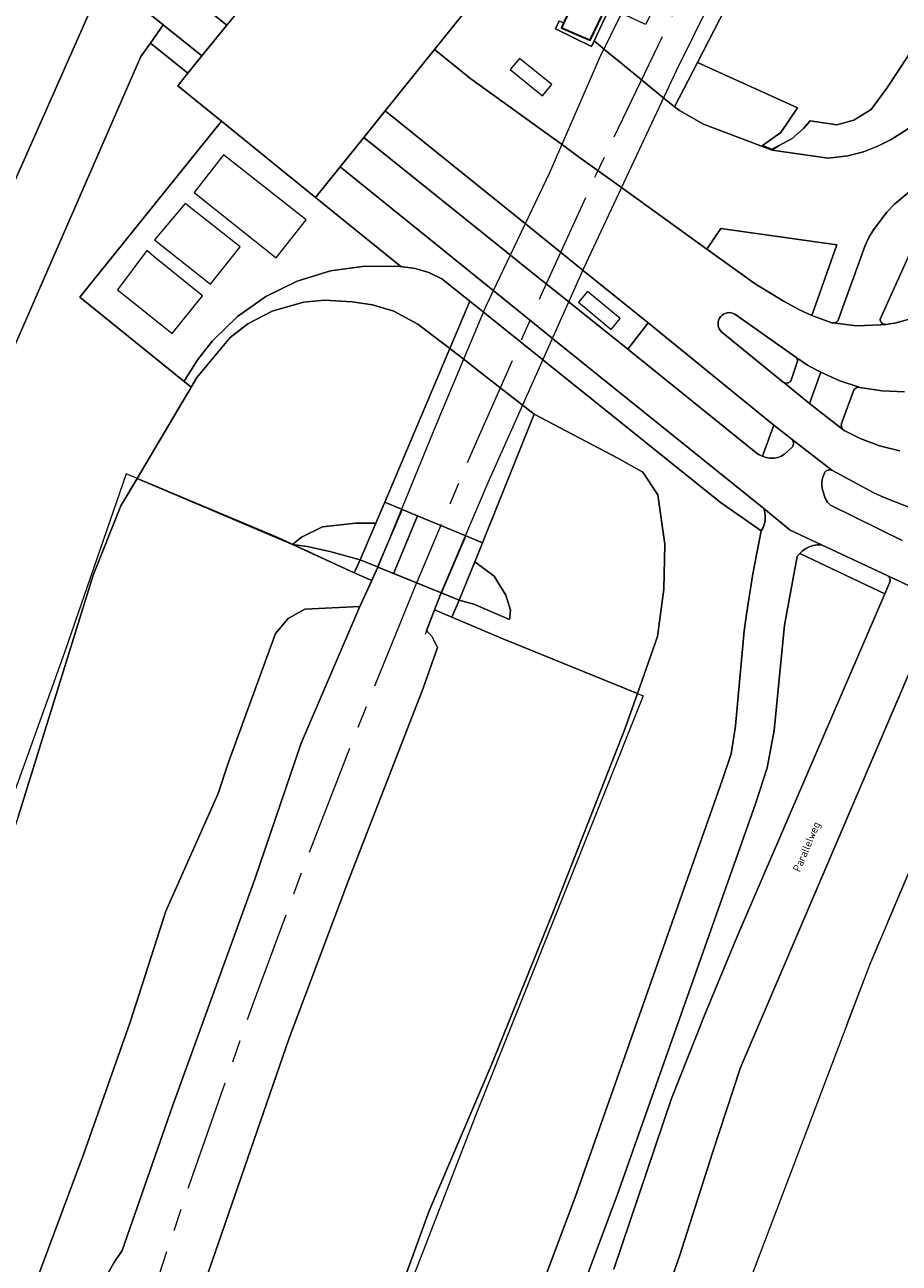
# Model space of a CAD drawing. Header units: metres. Extents: x 110065 to 112666, y 425872 to 427362.
# Tile 15 of 104: x 110525 to 110603, y 426807 to 426918. Entities that reach past the tile are written whole.
import ezdxf

# ---------------------------------------------------------------- set-up
doc = ezdxf.new("R2010")
doc.units = ezdxf.units.M
doc.linetypes.add('AM-AS', pattern=[16, 10, -2, 2, -2])
doc.linetypes.add('IE-TERREINAFSCHEIDING', pattern=[10, 8, -2])
for name, color, linetype, lineweight in [('B-WE-AM-AS_SPOOR-G', 10, 'AM-AS', 18), ('B-WE-GR-GRAS-GV', 60, 'Continuous', 13), ('B-WE-IE-TERREINAFSCHEIDING-G', 210, 'IE-TERREINAFSCHEIDING', 18), ('B-WE-IE-TERREINAFSCHEIDING_KUNSTMATIG_HEKWERK-G', 20, 'IE-TERREINAFSCHEIDING-KUNSTMATIG', 18), ('B-WE-IE-TERREINAFSCHEIDING_KUNSTMATIG_MUUR-G', 90, 'IE-TERREINAFSCHEIDING-KUNSTMATIG-DICHT', 18), ('B-WE-IE-TERREINAFSCHEIDING_KUNSTMATIG_MUUR-GV', 90, 'IE-TERREINAFSCHEIDING-KUNSTMATIG-DICHT', 18), ('B-WE-KW-KUNSTWERK-GV', 170, 'Continuous', 18), ('B-WE-OG-BEBOUWING-GV', 7, 'Continuous', 35), ('B-WE-OG-BEBOUWING_OVERIG-GV', 7, 'Continuous', 18), ('B-WE-OG-BEBOUWING_STRAATNAAM-T35', 50, 'Continuous', 35), ('B-WE-VH-VERHARDING_ASFALT-GV', 252, 'Continuous', 18), ('B-WE-VH-VERHARDING_BETONSTRAATSTEEN-GV', 252, 'Continuous', 18), ('B-WE-VH-VERHARDING_GESLOTEN-GV', 7, 'Continuous', 18), ('B-WE-VH-VERHARDING_HALFVERHARDING-GV', 252, 'Continuous', 18), ('B-WE-VH-VERHARDING_HALFVERHARDING_GRIND-GV', 252, 'Continuous', 18), ('B-WE-VH-VERHARDING_OPEN-GV', 252, 'Continuous', 18), ('B-WE-VH-VERHARDING_STRAATBAKSTEEN-GV', 252, 'Continuous', 18)]:
    doc.layers.add(name, color=color, linetype=linetype, lineweight=lineweight)
doc.styles.add('NLCS-ISO-M200-T35', font='NLCS-ISO.ttf')
doc.linetypes.add('IE-TERREINAFSCHEIDING-KUNSTMATIG', pattern='A,4,[82,NLCS.SHX,S=0.75,R=90,X=0,Y=0],4,-2', length=10)
doc.linetypes.add('IE-TERREINAFSCHEIDING-KUNSTMATIG-DICHT', pattern='A,8,-1,[82,NLCS.SHX,S=0.75,R=90,X=0,Y=0],-1', length=10)

msp = doc.modelspace()

# ---------------------------------------------------------------- linework, layer by layer
at = {"layer": 'B-WE-AM-AS_SPOOR-G', "flags": 128}
for points in [[(110589.007, 426931.08), (110584.653, 426922.402), (110575.974, 426904.351), (110571.072, 426893.615), (110564.948, 426879.72), (110560.007, 426868.087), (110559.898, 426867.816)], [(110559.898, 426867.816), (110554.077, 426853.418), (110549.448, 426841.481), (110545.18, 426829.925), (110539.488, 426813.799), (110536.27, 426804.162), (110531.729, 426790.071), (110526.87, 426774.007), (110523.601, 426762.274), (110519.854, 426748.351), (110516.616, 426735.56), (110513.557, 426722.605), (110508.083, 426696.631), (110503.234, 426669.888), (110499.782, 426647.299), (110496.34, 426617.999), (110494.736, 426601.064), (110492.987, 426575.515), (110491.94, 426544.694), (110491.96, 426508.681), (110492.679, 426475.289), (110494.47, 426403.239), (110495.14, 426379.4), (110495.86, 426347.52), (110495.914, 426345.685)]]:
    msp.add_lwpolyline(points, dxfattribs=at)
at = {"layer": 'B-WE-GR-GRAS-GV', "flags": 128}
for points in [[(110608.251, 426922.161), (110604.944, 426916.496), (110602.038, 426912.112), (110600.657, 426910.222), (110599.089, 426909.263), (110597.553, 426908.827), (110595.165, 426909.186), (110594.577, 426908.498), (110593.562, 426907.616), (110592.33, 426906.966), (110592.33, 426906.966), (110592.33, 426906.966), (110591.765, 426906.571), (110596.783, 426905.85), (110598.552, 426906.059), (110599.957, 426906.417), (110601.31, 426906.939), (110602.444, 426907.527), (110604.894, 426909.078), (110607.286, 426905.663), (110607.441, 426905.823), (110609.515, 426908.36), (110611.131, 426911.211), (110619.074, 426926.78)], [(110590.112, 426924.172), (110585.067, 426914.406), (110594.029, 426910.348), (110592.541, 426908.135), (110590.908, 426906.983), (110591.731, 426906.65), (110592.33, 426906.966), (110593.562, 426907.616), (110594.577, 426908.498), (110595.165, 426909.186), (110597.553, 426908.827), (110599.089, 426909.263), (110600.657, 426910.222), (110602.038, 426912.112), (110604.944, 426916.496), (110608.251, 426922.161)], [(110511.791, 426876.497), (110530.502, 426918.714)], [(110524.211, 426846.852), (110530.932, 426868.502), (110533.413, 426874.705), (110534.864, 426877.151), (110538.939, 426884.023), (110539.55, 426885.053), (110539.717, 426885.335), (110539.082, 426885.848), (110529.724, 426893.406), (110542.432, 426909.159), (110538.51, 426912.342), (110539.405, 426913.46), (110539.405, 426913.46), (110539.405, 426913.46), (110536.048, 426916.149), (110535.193, 426914.953), (110514.767, 426868.201)], [(110604.659, 426898.49), (110601.437, 426891.419), (110601.452, 426891.333), (110601.482, 426891.25), (110601.525, 426891.174), (110601.581, 426891.107), (110601.648, 426891.05), (110601.685, 426891.026), (110601.749, 426890.993), (110601.817, 426890.97), (110601.887, 426890.956), (110601.934, 426890.956), (110601.978, 426890.958), (110602.303, 426891.004), (110602.538, 426891.041), (110602.773, 426891.082), (110604.622, 426891.561)], [(110571.059, 426804.654), (110574.08, 426812.674), (110587.305, 426850.093), (110588.094, 426852.491), (110588.499, 426854.983), (110589.276, 426863.521), (110589.464, 426864.994), (110590.025, 426868.609), (110590.779, 426872.456), (110587.117, 426875.026), (110571.22, 426887.783), (110571.182, 426887.813), (110567.398, 426890.85), (110566.164, 426891.84), (110564.669, 426893.04), (110562.877, 426888.805), (110564.32, 426887.681), (110565.605, 426886.68), (110569.377, 426883.744), (110570.452, 426882.907), (110577.928, 426878.974), (110580.175, 426877.706), (110581.526, 426875.702), (110582.145, 426871.267), (110582.066, 426867.244), (110581.491, 426862.988), (110579.702, 426857.894), (110578.583, 426854.708), (110572.196, 426838.487), (110566.677, 426824.777), (110561.032, 426811.556), (110550.835, 426783.561)], [(110525.586, 426804.604), (110530.095, 426816.683), (110534.236, 426828.453), (110537.437, 426838.389), (110542.128, 426848.922), (110543.029, 426851.648), (110547.258, 426863.27), (110548.409, 426864.604), (110549.903, 426865.436), (110554.824, 426865.695), (110555.891, 426868.021), (110554.325, 426868.701), (110548.791, 426871.241), (110534.864, 426877.151), (110533.413, 426874.705), (110530.932, 426868.502), (110524.211, 426846.852), (110519.354, 426832.396), (110515.814, 426824.082), (110512.936, 426814.436), (110505.207, 426795.641)], [(110577.572, 426806.327), (110582.748, 426821.614), (110585.733, 426829.152), (110588.635, 426836.128), (110601.872, 426866.822), (110594.246, 426870.446), (110594.026, 426870.174), (110592.889, 426864.027), (110591.945, 426854.587), (110591.333, 426851.247), (110590.275, 426848.021), (110577.893, 426812.96), (110574.728, 426804.475)], [(110531.63, 426804.868), (110532.776, 426806.903), (110533.518, 426807.998), (110538.078, 426821.019), (110545.42, 426841.256), (110549.561, 426853.448), (110554.824, 426865.695), (110549.903, 426865.436), (110548.409, 426864.604), (110547.258, 426863.27), (110543.029, 426851.648), (110542.128, 426848.922), (110537.437, 426838.389), (110534.236, 426828.453), (110530.095, 426816.683), (110525.586, 426804.604)], [(110550.835, 426783.561), (110561.032, 426811.556), (110566.677, 426824.777), (110572.196, 426838.487), (110578.583, 426854.708), (110579.702, 426857.894), (110567.564, 426862.814), (110563.061, 426864.726), (110561.516, 426865.383), (110560.803, 426863.54), (110561.315, 426862.981), (110561.781, 426862.013), (110560.506, 426858.377), (110553.841, 426841.22), (110548.503, 426827.02), (110537.292, 426794.59)], [(110589.412, 426804.312), (110600.515, 426833.595), (110611.101, 426858.525), (110612.534, 426861.901), (110612.355, 426861.968), (110606.203, 426864.765), (110588.939, 426824.383), (110586.431, 426816.749), (110583.453, 426807.487), (110577.178, 426789.648)]]:
    msp.add_lwpolyline(points, dxfattribs=at)
for points in [[(110544.83, 426920.151), (110539.795, 426924.249), (110538.372, 426921.397), (110542.902, 426917.774), (110544.83, 426920.151), (110544.83, 426920.151)], [(110540.655, 426915.021), (110537.212, 426917.779), (110536.048, 426916.149), (110539.405, 426913.46), (110540.655, 426915.021), (110540.655, 426915.021)], [(110594.029, 426910.348), (110585.067, 426914.406), (110583.027, 426910.456), (110583.457, 426910.104), (110585.604, 426908.906), (110591.765, 426906.571), (110592.33, 426906.966), (110591.731, 426906.65), (110590.908, 426906.983), (110592.541, 426908.135), (110594.029, 426910.348), (110594.029, 426910.348)], [(110597.576, 426898.079), (110587.16, 426899.542), (110585.911, 426897.698), (110590.252, 426894.583), (110592.836, 426893.013), (110594.231, 426892.258), (110595.336, 426891.755), (110597.576, 426898.079), (110597.576, 426898.079)], [(110558.378, 426896.135), (110555.263, 426896.183), (110552.179, 426895.743), (110549.202, 426894.825), (110546.406, 426893.453), (110543.859, 426891.659), (110541.624, 426889.489), (110540.303, 426887.814), (110539.17, 426886.007), (110539.082, 426885.848), (110539.717, 426885.335), (110540.227, 426886.196), (110543.214, 426889.788), (110544.795, 426891.009), (110546.961, 426892.132), (110549.766, 426892.955), (110551.659, 426893.13), (110554.144, 426892.964), (110555.946, 426892.707), (110557.861, 426892.137), (110560.005, 426890.984), (110562.877, 426888.805), (110564.669, 426893.04), (110562.175, 426895.042), (110561.007, 426895.595), (110559.767, 426895.961), (110558.486, 426896.13), (110558.378, 426896.135), (110558.378, 426896.135)], [(110562.877, 426888.805), (110560.005, 426890.984), (110557.861, 426892.137), (110555.946, 426892.707), (110554.144, 426892.964), (110551.659, 426893.13), (110549.766, 426892.955), (110546.961, 426892.132), (110544.795, 426891.009), (110543.214, 426889.788), (110540.227, 426886.196), (110539.717, 426885.335), (110539.55, 426885.053), (110538.939, 426884.023), (110534.864, 426877.151), (110548.791, 426871.241), (110549.599, 426871.888), (110551.47, 426872.83), (110554.444, 426873.162), (110556.261, 426873.166), (110557.047, 426875.025), (110562.877, 426888.805), (110562.877, 426888.805)], [(110591.933, 426881.945), (110580.66, 426891.093), (110578.833, 426888.74), (110590.316, 426879.485), (110590.608, 426879.268), (110590.904, 426879.141), (110591.933, 426881.945), (110591.933, 426881.945)], [(110563.061, 426864.726), (110567.564, 426862.814), (110579.702, 426857.894), (110581.491, 426862.988), (110582.066, 426867.244), (110582.145, 426871.267), (110581.526, 426875.702), (110580.175, 426877.706), (110577.928, 426878.974), (110570.452, 426882.907), (110565.811, 426871.396), (110565.122, 426869.688), (110566.864, 426868.406), (110567.904, 426866.704), (110568.33, 426865.366), (110568.237, 426864.518), (110565.035, 426865.907), (110563.71, 426866.262), (110563.061, 426864.726), (110563.061, 426864.726)], [(110558.603, 426874.381), (110557.047, 426875.025), (110556.261, 426873.166), (110554.851, 426869.873), (110556.419, 426869.233), (110556.516, 426869.464), (110558.603, 426874.381), (110558.603, 426874.381)], [(110554.851, 426869.873), (110556.261, 426873.166), (110554.444, 426873.162), (110551.47, 426872.83), (110549.599, 426871.888), (110548.791, 426871.241), (110550.089, 426871.052), (110552.137, 426870.621), (110554.851, 426869.873), (110554.851, 426869.873)], [(110554.851, 426869.873), (110552.137, 426870.621), (110550.089, 426871.052), (110548.791, 426871.241), (110554.325, 426868.701), (110554.851, 426869.873), (110554.851, 426869.873)], [(110565.122, 426869.688), (110563.71, 426866.262), (110565.035, 426865.907), (110568.237, 426864.518), (110568.33, 426865.366), (110567.904, 426866.704), (110566.864, 426868.406), (110565.122, 426869.688), (110565.122, 426869.688)]]:
    msp.add_lwpolyline(points, close=True, dxfattribs=at)
at = {"layer": 'B-WE-IE-TERREINAFSCHEIDING-G', "flags": 128}
msp.add_lwpolyline([(110555.569, 426674.408), (110558.493, 426690.531), (110563.688, 426715.226), (110569.424, 426740.462), (110572.087, 426750), (110576.728, 426766.624), (110582.108, 426783.384), (110589.412, 426804.312), (110600.515, 426833.595), (110610.767, 426857.739)], dxfattribs=at)
at = {"layer": 'B-WE-IE-TERREINAFSCHEIDING_KUNSTMATIG_HEKWERK-G', "flags": 128}
for points in [[(110554.325, 426868.701), (110547.458, 426871.853), (110533.896, 426877.558), (110528.369, 426861.567), (110501.501, 426786.926), (110496.568, 426772.806), (110489.457, 426769.973), (110476.369, 426720.781), (110479.71, 426715.889), (110475.73, 426689.775), (110469.468, 426650.017), (110466.148, 426628.409), (110464.11, 426613.728), (110461.717, 426594.318), (110460.527, 426580.978), (110460.115, 426573.404), (110459.885, 426562.61), (110461.022, 426529.105), (110462.575, 426492.457), (110463.966, 426452.528), (110465.902, 426405.459), (110466.281, 426398.025), (110467.718, 426389.258), (110467.93, 426379.214), (110467.565, 426377.958), (110467.85, 426370.634), (110469.059, 426350.948), (110469.466, 426348.705), (110471.277, 426346.139), (110471.934, 426342.231), (110473.913, 426342.555)], [(110554.325, 426868.701), (110555.891, 426868.021)], [(110563.061, 426864.726), (110567.564, 426862.814), (110580.218, 426857.685), (110565.207, 426820.148), (110558.802, 426803.544), (110545.602, 426769.848), (110538.848, 426753.249), (110537.668, 426749.477), (110535.294, 426739.828), (110530.805, 426720.945), (110522.832, 426686.385), (110515.908, 426655.274), (110514.151, 426646.605), (110511.575, 426627.87), (110504.646, 426567.262), (110502.584, 426545.377), (110502.038, 426537.701), (110501.349, 426522.232), (110500.832, 426507.532), (110500.019, 426477.726), (110500.622, 426377.897), (110500.729, 426369.438), (110500.711, 426368.542), (110499.913, 426363.121), (110499.363, 426357.628), (110499.712, 426345.83)], [(110561.516, 426865.383), (110563.061, 426864.726)]]:
    msp.add_lwpolyline(points, dxfattribs=at)
at = {"layer": 'B-WE-IE-TERREINAFSCHEIDING_KUNSTMATIG_MUUR-G', "flags": 128}
for points in [[(110591.731, 426906.65), (110590.908, 426906.983)], [(110554.824, 426865.695), (110556.443, 426869.224), (110554.851, 426869.873), (110554.325, 426868.701)], [(110561.516, 426865.383), (110562.109, 426866.915), (110563.71, 426866.262), (110563.061, 426864.726)], [(110561.516, 426865.383), (110560.661, 426863.174)]]:
    msp.add_lwpolyline(points, dxfattribs=at)
at = {"layer": 'B-WE-IE-TERREINAFSCHEIDING_KUNSTMATIG_MUUR-GV', "flags": 128}
msp.add_lwpolyline([(110577.221, 426919.335), (110576.922, 426919.478), (110575.465, 426916.421), (110572.881, 426917.536), (110573.072, 426917.938), (110572.703, 426918.129), (110572.68, 426918.141), (110572.342, 426917.443), (110575.588, 426915.866), (110575.814, 426916.347), (110577.221, 426919.335), (110577.221, 426919.335)], close=True, dxfattribs=at)
at = {"layer": 'B-WE-KW-KUNSTWERK-GV', "flags": 128}
for points in [[(110587.458, 426931.863), (110580.409, 426917.818), (110578.262, 426918.84), (110576.306, 426914.842), (110571.809, 426904.538), (110566.106, 426892.588), (110561.665, 426882.004), (110556.443, 426869.224), (110562.109, 426866.915), (110566.336, 426876.784), (110574.909, 426895.996), (110583.224, 426913.772), (110591.23, 426929.956), (110587.458, 426931.863), (110587.458, 426931.863)], [(110559.999, 426873.803), (110558.603, 426874.381), (110556.516, 426869.464), (110556.419, 426869.233), (110556.443, 426869.223), (110557.857, 426868.647), (110557.965, 426868.907), (110559.999, 426873.803), (110559.999, 426873.803)], [(110565.811, 426871.396), (110564.31, 426872.018), (110562.174, 426867.005), (110562.14, 426866.902), (110563.71, 426866.262), (110565.122, 426869.688), (110565.811, 426871.396), (110565.811, 426871.396)]]:
    msp.add_lwpolyline(points, close=True, dxfattribs=at)
at = {"layer": 'B-WE-OG-BEBOUWING-GV', "flags": 128}
msp.add_lwpolyline([(110576.922, 426919.478), (110574.38, 426920.69), (110573.072, 426917.938), (110572.881, 426917.536), (110575.465, 426916.421), (110576.922, 426919.478), (110576.922, 426919.478)], close=True, dxfattribs=at)
at = {"layer": 'B-WE-OG-BEBOUWING_OVERIG-GV', "flags": 128}
for points in [[(110572.024, 426912.436), (110569.116, 426914.79), (110568.297, 426913.777), (110571.205, 426911.424), (110572.024, 426912.436), (110572.024, 426912.436)], [(110542.591, 426906.154), (110539.961, 426902.761), (110547.327, 426896.92), (110550, 426900.311), (110542.591, 426906.154), (110542.591, 426906.154)], [(110536.429, 426898.53), (110541.429, 426894.55), (110544.101, 426897.919), (110539.16, 426901.8), (110536.429, 426898.53), (110536.429, 426898.53)], [(110536.387, 426897.004), (110535.739, 426897.564), (110533.117, 426894.045), (110534.534, 426892.921), (110538.017, 426890.151), (110540.733, 426893.518), (110536.387, 426897.004), (110536.387, 426897.004)], [(110574.417, 426892.939), (110577.347, 426890.513), (110578.151, 426891.484), (110575.221, 426893.911), (110574.417, 426892.939), (110574.417, 426892.939)]]:
    msp.add_lwpolyline(points, close=True, dxfattribs=at)
at = {"layer": 'B-WE-VH-VERHARDING_ASFALT-GV', "flags": 128}
msp.add_lwpolyline([(110599.562, 426885.32), (110597.821, 426885.915), (110596.145, 426886.674), (110595.128, 426883.884), (110598.115, 426881.551), (110598.062, 426881.615), (110598.02, 426881.686), (110597.989, 426881.763), (110597.97, 426881.843), (110597.964, 426881.926), (110597.971, 426882.009), (110597.991, 426882.089), (110599.038, 426884.924), (110599.058, 426885.002), (110599.091, 426885.075), (110599.135, 426885.142), (110599.19, 426885.2), (110599.255, 426885.249), (110599.326, 426885.286), (110599.402, 426885.31), (110599.482, 426885.322), (110599.562, 426885.32), (110599.562, 426885.32)], close=True, dxfattribs=at)
at = {"layer": 'B-WE-VH-VERHARDING_BETONSTRAATSTEEN-GV', "flags": 128}
for points in [[(110567.72, 426923.303), (110561.516, 426915.582), (110564.76, 426912.954), (110573.099, 426906.939), (110574.393, 426906.006), (110578.263, 426903.214), (110585.911, 426897.698), (110587.16, 426899.542), (110597.576, 426898.079), (110595.336, 426891.755), (110597.106, 426891.112), (110597.206, 426891.093), (110597.404, 426891.114), (110597.475, 426891.142), (110597.542, 426891.18), (110597.602, 426891.228), (110597.654, 426891.284), (110597.697, 426891.348), (110597.73, 426891.417), (110600.112, 426898.013), (110600.436, 426898.743), (110600.841, 426899.424), (110602.047, 426901.014), (110602.744, 426901.719), (110606.596, 426904.948)], [(110604.894, 426909.078), (110602.444, 426907.527), (110601.31, 426906.939), (110599.957, 426906.417), (110598.552, 426906.059), (110596.783, 426905.85), (110591.765, 426906.571), (110585.604, 426908.906), (110583.457, 426910.104), (110583.027, 426910.456), (110582.107, 426911.207), (110578.349, 426914.277), (110577.134, 426915.269), (110575.814, 426916.347), (110575.588, 426915.866), (110572.342, 426917.443), (110572.68, 426918.141)], [(110603.633, 426884.917), (110601.626, 426885.008), (110599.639, 426885.3), (110599.639, 426885.3), (110599.639, 426885.3), (110599.562, 426885.32), (110599.482, 426885.322), (110599.402, 426885.31), (110599.326, 426885.286), (110599.255, 426885.249), (110599.19, 426885.2), (110599.135, 426885.142), (110599.091, 426885.075), (110599.058, 426885.002), (110599.038, 426884.924), (110597.991, 426882.089), (110597.971, 426882.009), (110597.964, 426881.926), (110597.97, 426881.843), (110597.989, 426881.763), (110598.02, 426881.686), (110598.062, 426881.615), (110598.115, 426881.551), (110598.229, 426881.462), (110599.666, 426880.74), (110601.403, 426880.076), (110603.208, 426879.632)], [(110604.605, 426874.341), (110601.813, 426875.459), (110600.89, 426875.873), (110597.113, 426877.89), (110597.113, 426877.89), (110597.113, 426877.89), (110597.031, 426877.915), (110596.946, 426877.926), (110596.861, 426877.923), (110596.777, 426877.906), (110596.698, 426877.875), (110596.624, 426877.831), (110596.559, 426877.776), (110596.504, 426877.711), (110596.46, 426877.637), (110596.317, 426877.278), (110596.236, 426876.9), (110596.221, 426876.513), (110596.271, 426876.13), (110596.524, 426875.377), (110596.735, 426875.03), (110597.001, 426874.767), (110603.409, 426871.604)]]:
    msp.add_lwpolyline(points, dxfattribs=at)
for points in [[(110580.66, 426891.093), (110574.864, 426895.767), (110574.83, 426895.794), (110571.065, 426898.829), (110569.81, 426899.841), (110557.101, 426910.087), (110555.181, 426907.689), (110568.501, 426897.017), (110569.766, 426896.004), (110573.543, 426892.978), (110573.578, 426892.95), (110578.833, 426888.74), (110580.66, 426891.093), (110580.66, 426891.093)], [(110590.779, 426872.456), (110590.954, 426872.758), (110591.077, 426873.084), (110591.145, 426873.426), (110591.157, 426873.774), (110591.112, 426874.12), (110591.011, 426874.454), (110572.098, 426889.706), (110572.061, 426889.736), (110568.285, 426892.781), (110567.03, 426893.793), (110553.055, 426905.063), (110550.844, 426902.332), (110558.486, 426896.13), (110559.767, 426895.961), (110561.007, 426895.595), (110562.175, 426895.042), (110564.669, 426893.04), (110566.164, 426891.84), (110567.398, 426890.85), (110571.182, 426887.813), (110571.22, 426887.783), (110587.117, 426875.026), (110590.779, 426872.456), (110590.779, 426872.456)], [(110588.057, 426892.002), (110587.891, 426892.011), (110587.725, 426891.993), (110587.565, 426891.947), (110587.415, 426891.875), (110587.279, 426891.78), (110587.16, 426891.663), (110587.063, 426891.528), (110586.989, 426891.378), (110586.942, 426891.219), (110586.921, 426891.054), (110586.928, 426890.887), (110586.963, 426890.724), (110587.024, 426890.57), (110587.11, 426890.427), (110587.219, 426890.301), (110587.27, 426890.253), (110592.756, 426885.794), (110592.823, 426885.746), (110592.902, 426885.717), (110592.985, 426885.7), (110593.069, 426885.698), (110593.153, 426885.71), (110593.233, 426885.735), (110593.308, 426885.773), (110593.376, 426885.823), (110593.435, 426885.884), (110593.997, 426887.474), (110594.024, 426887.553), (110594.038, 426887.636), (110594.038, 426887.719), (110594.024, 426887.802), (110593.997, 426887.881), (110593.957, 426887.954), (110593.905, 426888.02), (110588.501, 426891.825), (110588.363, 426891.908), (110588.214, 426891.967), (110588.057, 426892.002), (110588.057, 426892.002)], [(110594.929, 426887.313), (110593.905, 426888.02), (110593.957, 426887.954), (110593.997, 426887.881), (110594.024, 426887.802), (110594.038, 426887.719), (110594.038, 426887.636), (110594.024, 426887.553), (110593.997, 426887.474), (110593.435, 426885.884), (110593.376, 426885.823), (110593.308, 426885.773), (110593.233, 426885.735), (110593.153, 426885.71), (110593.069, 426885.698), (110592.985, 426885.7), (110592.902, 426885.717), (110592.823, 426885.746), (110595.128, 426883.884), (110596.145, 426886.674), (110595.771, 426886.87), (110594.929, 426887.313), (110594.929, 426887.313)], [(110593.552, 426880.637), (110591.933, 426881.945), (110590.904, 426879.141), (110591.233, 426879.03), (110591.576, 426878.977), (110591.924, 426878.982), (110592.265, 426879.046), (110592.59, 426879.167), (110592.891, 426879.342), (110593.157, 426879.565), (110593.585, 426879.994), (110593.63, 426880.056), (110593.664, 426880.125), (110593.686, 426880.198), (110593.696, 426880.274), (110593.694, 426880.35), (110593.679, 426880.425), (110593.63, 426880.54), (110593.552, 426880.637), (110593.552, 426880.637)], [(110594.246, 426870.446), (110601.872, 426866.822), (110602.301, 426867.817), (110602.328, 426867.888), (110602.344, 426867.962), (110602.347, 426868.037), (110602.339, 426868.113), (110602.32, 426868.186), (110602.289, 426868.255), (110602.248, 426868.319), (110602.198, 426868.375), (110602.139, 426868.423), (110602.069, 426868.459), (110596.182, 426871.224), (110595.805, 426871.216), (110595.433, 426871.15), (110595.101, 426871.04), (110594.789, 426870.883), (110594.501, 426870.684), (110594.246, 426870.446), (110594.246, 426870.446)]]:
    msp.add_lwpolyline(points, close=True, dxfattribs=at)
at = {"layer": 'B-WE-VH-VERHARDING_GESLOTEN-GV', "flags": 128}
for points in [[(110340.191, 427077.014), (110472.33, 426970.098), (110531.724, 426922.224), (110537.212, 426917.779), (110540.655, 426915.021), (110542.902, 426917.774), (110538.372, 426921.397), (110533.511, 426925.369), (110474.539, 426972.823), (110470.139, 426976.358), (110342.462, 427079.678)], [(110491.435, 426803.619), (110499.134, 426825.2), (110500, 426827.014), (110503.445, 426834.993), (110506.392, 426843.168), (110508.83, 426851.51), (110514.767, 426868.201), (110535.193, 426914.953), (110536.048, 426916.149), (110537.212, 426917.779), (110537.212, 426917.779), (110537.212, 426917.779), (110531.724, 426922.224), (110530.932, 426920.294), (110530.374, 426918.936), (110530.502, 426918.714), (110511.791, 426876.497), (110507.533, 426866.016), (110507.03, 426864.719), (110503.2, 426854.583), (110499.737, 426843.327), (110495.155, 426829.296), (110488.669, 426810.699), (110482.693, 426791.933)], [(110604.622, 426891.561), (110602.773, 426891.082), (110602.538, 426891.041), (110602.303, 426891.004), (110601.978, 426890.958), (110601.934, 426890.956), (110601.887, 426890.956), (110601.515, 426890.909), (110601.479, 426890.905), (110599.336, 426890.842), (110597.206, 426891.093), (110597.106, 426891.112), (110595.336, 426891.755), (110594.231, 426892.258), (110594.231, 426892.258), (110594.231, 426892.258), (110592.836, 426893.013), (110590.252, 426894.583), (110585.911, 426897.698), (110578.263, 426903.214), (110574.393, 426906.006), (110573.099, 426906.939), (110564.76, 426912.954), (110561.516, 426915.582), (110557.101, 426910.087), (110569.81, 426899.841), (110571.065, 426898.829), (110574.83, 426895.794), (110574.864, 426895.767), (110580.66, 426891.093), (110591.933, 426881.945), (110593.552, 426880.637), (110597.113, 426877.89), (110600.89, 426875.873), (110601.813, 426875.459), (110604.605, 426874.341)], [(110603.409, 426871.604), (110597.001, 426874.767), (110596.735, 426875.03), (110596.524, 426875.377), (110596.271, 426876.13), (110596.221, 426876.513), (110596.236, 426876.9), (110596.317, 426877.278), (110596.46, 426877.637), (110596.504, 426877.711), (110596.559, 426877.776), (110596.624, 426877.831), (110596.698, 426877.875), (110596.777, 426877.906), (110596.861, 426877.923), (110596.946, 426877.926), (110597.031, 426877.915), (110597.113, 426877.89), (110593.552, 426880.637), (110593.63, 426880.54), (110593.679, 426880.425), (110593.694, 426880.35), (110593.696, 426880.274), (110593.686, 426880.198), (110593.664, 426880.125), (110593.63, 426880.056), (110593.585, 426879.994), (110593.157, 426879.565), (110592.891, 426879.342), (110592.59, 426879.167), (110592.265, 426879.046), (110591.924, 426878.982), (110591.576, 426878.977), (110591.233, 426879.03), (110590.904, 426879.141), (110590.608, 426879.268), (110590.316, 426879.485), (110578.833, 426888.74), (110573.578, 426892.95), (110573.543, 426892.978), (110569.766, 426896.004), (110568.501, 426897.017), (110555.181, 426907.689), (110553.055, 426905.063), (110567.03, 426893.793), (110568.285, 426892.781), (110572.061, 426889.736), (110572.098, 426889.706), (110591.011, 426874.454), (110591.011, 426874.454), (110591.011, 426874.454), (110593.39, 426872.536), (110596.182, 426871.224), (110602.069, 426868.459), (110602.139, 426868.423), (110607.197, 426866.07)], [(110606.596, 426904.948), (110602.744, 426901.719), (110602.047, 426901.014), (110600.841, 426899.424), (110600.436, 426898.743), (110600.112, 426898.013), (110597.73, 426891.417), (110597.697, 426891.348), (110597.654, 426891.284), (110597.602, 426891.228), (110597.542, 426891.18), (110597.475, 426891.142), (110597.404, 426891.114), (110597.206, 426891.093), (110599.336, 426890.842), (110601.479, 426890.905), (110601.515, 426890.909), (110601.887, 426890.956), (110601.817, 426890.97), (110601.749, 426890.993), (110601.685, 426891.026), (110601.648, 426891.05), (110601.581, 426891.107), (110601.525, 426891.174), (110601.482, 426891.25), (110601.452, 426891.333), (110601.437, 426891.419), (110604.659, 426898.49)], [(110603.208, 426879.632), (110601.403, 426880.076), (110599.666, 426880.74), (110598.229, 426881.462), (110598.115, 426881.551), (110595.128, 426883.884), (110592.823, 426885.746), (110592.756, 426885.794), (110587.27, 426890.253), (110587.219, 426890.301), (110587.11, 426890.427), (110587.024, 426890.57), (110586.963, 426890.724), (110586.928, 426890.887), (110586.921, 426891.054), (110586.942, 426891.219), (110586.989, 426891.378), (110587.063, 426891.528), (110587.16, 426891.663), (110587.279, 426891.78), (110587.415, 426891.875), (110587.565, 426891.947), (110587.725, 426891.993), (110587.891, 426892.011), (110588.057, 426892.002), (110588.214, 426891.967), (110588.363, 426891.908), (110588.501, 426891.825), (110593.905, 426888.02), (110594.929, 426887.313), (110595.771, 426886.87), (110596.145, 426886.674), (110597.821, 426885.915), (110599.562, 426885.32), (110599.639, 426885.3), (110601.626, 426885.008), (110603.633, 426884.917)], [(110574.728, 426804.475), (110577.893, 426812.96), (110590.275, 426848.021), (110591.333, 426851.247), (110591.945, 426854.587), (110592.889, 426864.027), (110594.026, 426870.174), (110594.246, 426870.446), (110594.501, 426870.684), (110594.789, 426870.883), (110595.101, 426871.04), (110595.433, 426871.15), (110595.805, 426871.216), (110596.182, 426871.224), (110593.39, 426872.536), (110593.39, 426872.536), (110593.39, 426872.536), (110591.011, 426874.454), (110591.112, 426874.12), (110591.157, 426873.774), (110591.145, 426873.426), (110591.077, 426873.084), (110590.954, 426872.758), (110590.779, 426872.456), (110590.025, 426868.609), (110589.464, 426864.994), (110589.276, 426863.521), (110588.499, 426854.983), (110588.094, 426852.491), (110587.305, 426850.093), (110574.08, 426812.674), (110571.059, 426804.654)], [(110607.197, 426866.07), (110602.139, 426868.423), (110602.198, 426868.375), (110602.248, 426868.319), (110602.289, 426868.255), (110602.32, 426868.186), (110602.339, 426868.113), (110602.347, 426868.037), (110602.344, 426867.962), (110602.328, 426867.888), (110602.301, 426867.817), (110601.872, 426866.822), (110588.635, 426836.128), (110585.733, 426829.152), (110582.748, 426821.614), (110577.572, 426806.327)], [(110577.178, 426789.648), (110583.453, 426807.487), (110586.431, 426816.749), (110588.939, 426824.383), (110606.203, 426864.765)]]:
    msp.add_lwpolyline(points, dxfattribs=at)
for points in [[(110556.443, 426869.223), (110556.419, 426869.233), (110554.851, 426869.873), (110554.325, 426868.701), (110555.891, 426868.021), (110556.443, 426869.223), (110556.443, 426869.223)], [(110561.516, 426865.383), (110563.061, 426864.726), (110563.71, 426866.262), (110562.14, 426866.902), (110562.109, 426866.915), (110561.516, 426865.383), (110561.516, 426865.383)]]:
    msp.add_lwpolyline(points, close=True, dxfattribs=at)
at = {"layer": 'B-WE-VH-VERHARDING_HALFVERHARDING-GV', "flags": 128}
msp.add_lwpolyline([(110537.292, 426794.59), (110548.503, 426827.02), (110553.841, 426841.22), (110560.506, 426858.377), (110561.781, 426862.013), (110561.315, 426862.981), (110560.803, 426863.54), (110561.516, 426865.383), (110562.109, 426866.915), (110557.857, 426868.647), (110556.443, 426869.223), (110555.891, 426868.021), (110554.824, 426865.695), (110549.561, 426853.448), (110545.42, 426841.256), (110538.078, 426821.019), (110533.518, 426807.998), (110532.776, 426806.903), (110531.63, 426804.868)], dxfattribs=at)
at = {"layer": 'B-WE-VH-VERHARDING_HALFVERHARDING_GRIND-GV', "flags": 128}
msp.add_lwpolyline([(110557.965, 426868.907), (110557.857, 426868.647), (110562.109, 426866.915), (110562.14, 426866.902), (110562.174, 426867.005), (110564.31, 426872.018), (110560.059, 426873.778), (110559.999, 426873.803), (110557.965, 426868.907), (110557.965, 426868.907)], close=True, dxfattribs=at)
at = {"layer": 'B-WE-VH-VERHARDING_OPEN-GV', "flags": 128}
for points in [[(110590.112, 426924.172), (110588.955, 426924.758), (110584.918, 426926.802), (110581.283, 426919.56), (110580.409, 426917.818), (110580.111, 426917.96), (110578.751, 426918.607), (110577.221, 426919.335), (110575.814, 426916.347), (110577.134, 426915.269), (110578.349, 426914.277), (110582.107, 426911.207), (110583.027, 426910.456), (110585.067, 426914.406), (110590.112, 426924.172), (110590.112, 426924.172)], [(110550.844, 426902.332), (110542.432, 426909.159), (110529.724, 426893.406), (110539.082, 426885.848), (110539.17, 426886.007), (110540.303, 426887.814), (110541.624, 426889.489), (110543.859, 426891.659), (110546.406, 426893.453), (110549.202, 426894.825), (110552.179, 426895.743), (110555.263, 426896.183), (110558.378, 426896.135), (110558.486, 426896.13), (110550.844, 426902.332), (110550.844, 426902.332)], [(110570.452, 426882.907), (110569.377, 426883.744), (110565.605, 426886.68), (110564.32, 426887.681), (110562.877, 426888.805), (110557.047, 426875.025), (110558.603, 426874.381), (110559.999, 426873.803), (110560.059, 426873.778), (110564.31, 426872.018), (110565.811, 426871.396), (110570.452, 426882.907), (110570.452, 426882.907)]]:
    msp.add_lwpolyline(points, close=True, dxfattribs=at)
at = {"layer": 'B-WE-VH-VERHARDING_STRAATBAKSTEEN-GV', "flags": 128}
msp.add_lwpolyline([(110544.83, 426920.151), (110542.902, 426917.774), (110540.655, 426915.021), (110539.405, 426913.46), (110538.51, 426912.342), (110542.432, 426909.159), (110550.844, 426902.332), (110553.055, 426905.063), (110555.181, 426907.689), (110557.101, 426910.087), (110561.516, 426915.582), (110567.72, 426923.303)], dxfattribs=at)

# ---------------------------------------------------------------- texts
at = {"layer": 'B-WE-OG-BEBOUWING_STRAATNAAM-T35', "insert": (110594.95, 426844.129), "char_height": 0.7, "attachment_point": 5, "rotation": 67, "style": 'NLCS-ISO-M200-T35'}
msp.add_mtext('Parallelweg', dxfattribs=at)

doc.saveas('drawing.dxf')
